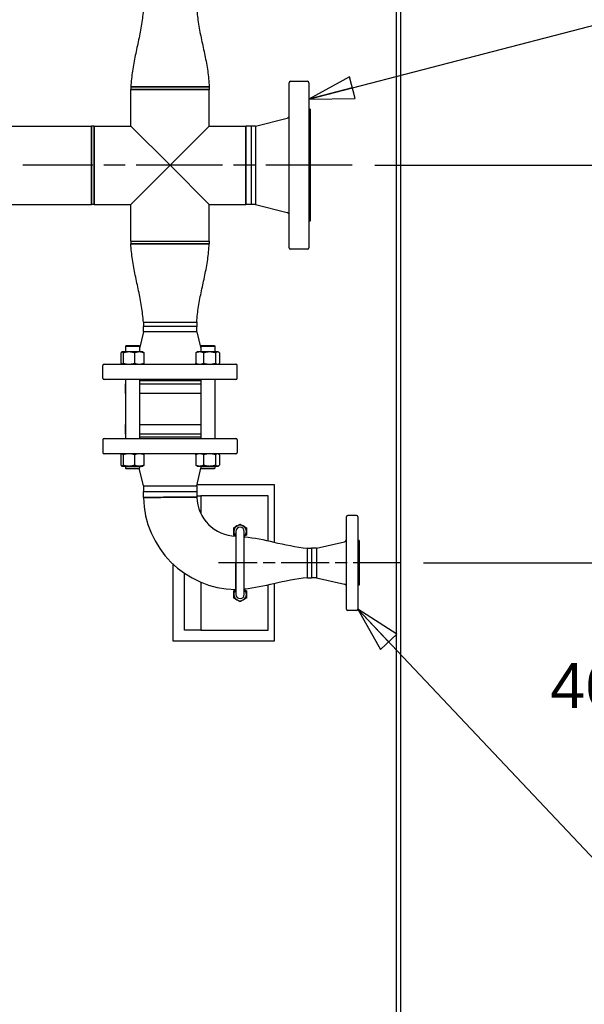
# Paper-space layout 'SHEET_1' of a CAD drawing. Header units: inches. Extents: x 4 to 540, y 12 to 340.
# Tile 89 of 118: x 325 to 350, y 222 to 266. Entities that reach past the tile are written whole.
import ezdxf

# ---------------------------------------------------------------- set-up
doc = ezdxf.new("R2010")
doc.units = ezdxf.units.IN
doc.header["$LTSCALE"] = 16
doc.header["$MEASUREMENT"] = 0
doc.linetypes.add('CHAIN', pattern=[0.7087, 0.4724, -0.0591, 0.1181, -0.0591])
doc.layers.get('0').update_dxf_attribs({"lineweight": 25})
doc.layers.get('DEFPOINTS').update_dxf_attribs({"lineweight": 25})
doc.layers.add('CENTER', color=7, linetype='CHAIN', lineweight=25)
doc.layers.add('DIMEN', color=7, linetype='Continuous', lineweight=25)
doc.styles.get("Standard").update_dxf_attribs({"font": 'arial.ttf'})
doc.dimstyles.new('DEFAULT-ANSI', dxfattribs={"dimscale": 16, "dimtxt": 0.125, "dimasz": 0.1875, "dimexe": 0.125, "dimexo": 0.0625, "dimgap": 0.031496, "dimtad": 0, "dimtih": 1, "dimtoh": 1, "dimrnd": 1e-08, "dimzin": 4, "dimdsep": 46, "dimtxsty": 'Standard', "dimblk": 'Filled-1', "dimcen": 0.09, "dimdle": 0.393701, "dimclrd": 256, "dimclre": 256, "dimclrt": 256, "dimadec": 0, "dimazin": 1, "dimtfac": 1.504, "dimtofl": 0, "dimtmove": 0, "dimatfit": 3, "dimldrblk": 'Filled-1', "dimfxl": 1, "dimtolj": 1, "dimtzin": 4, "dimlwd": 25, "dimlwe": 25, "dimarcsym": 0})
doc.dimstyles.new('DEFAULT-ANSI$7', dxfattribs={"dimscale": 16, "dimtxt": 0.125, "dimasz": 0.125, "dimexe": 0.125, "dimexo": 0.0625, "dimgap": 0.031496, "dimtad": 0, "dimtih": 1, "dimtoh": 1, "dimrnd": 1e-08, "dimzin": 4, "dimdsep": 46, "dimtxsty": 'Standard', "dimblk": 'Filled-1', "dimcen": 0.09, "dimdle": 0.393701, "dimclrd": 256, "dimclre": 256, "dimclrt": 256, "dimadec": 0, "dimazin": 1, "dimtfac": 1.504, "dimtofl": 0, "dimtmove": 0, "dimatfit": 3, "dimldrblk": 'Filled-1', "dimfxl": 1, "dimtolj": 1, "dimtzin": 4, "dimlwd": 25, "dimlwe": 25, "dimarcsym": 0})

# ---------------------------------------------------------------- blocks, each defined once
blk = doc.blocks.new('Filled-1')
at = {"color": 0}
for p, q in [((0, 0), (-1, 0.25)), ((-1, 0.25), (-1, -0.25)), ((-1, 0), (0, 0)), ((-1, -0.25), (0, 0))]:
    blk.add_line(p, q, dxfattribs=at)
at = {"color": 0, "flags": 128}
blk.add_lwpolyline([(-1, -0.25), (0, 0), (-1, 0.25), (-1, -0.25)], dxfattribs=at)
at = {"color": 0}
blk.add_solid([(-1, -0.25), (0, 0), (-1, 0.25), (-1, -0.25)], dxfattribs=at)
blk = doc.blocks.new('*D17')
at = {"layer": 'DEFPOINTS', "color": 0, "linetype": 'Continuous'}
for p in [(340.099, 259.441), (342.282, 241.686), (358.829, 241.686)]:
    blk.add_point(p, dxfattribs=at)
at = {"layer": 'DIMEN', "linetype": 'Continuous', "lineweight": 25}
for p, q in [((341.099, 259.441), (360.829, 259.441)), ((358.829, 256.441), (358.829, 252.089)), ((358.829, 244.686), (358.829, 249.039)), ((343.282, 241.686), (360.829, 241.686))]:
    blk.add_line(p, q, dxfattribs=at)
at = {"layer": 'DIMEN', "linetype": 'Continuous', "lineweight": 25, "xscale": 3, "yscale": 3, "zscale": 3}
for p, rotation in [((358.829, 259.441), 90), ((358.829, 241.686), 270)]:
    blk.add_blockref('Filled-1', p, dxfattribs=dict(at, rotation=rotation))
at = {"layer": 'DIMEN', "linetype": 'Continuous', "lineweight": 25, "insert": (355.549, 251.585), "char_height": 2, "attachment_point": 1}
blk.add_mtext('\\A1;17.76', dxfattribs=at)
blk = doc.blocks.new('*D18')
at = {"layer": 'DEFPOINTS', "color": 0, "linetype": 'Continuous'}
for p in [(342.282, 277.196), (368.512, 277.196), (342.282, 241.686)]:
    blk.add_point(p, dxfattribs=at)
at = {"layer": 'DIMEN', "linetype": 'Continuous', "lineweight": 25}
for p, q in [((343.282, 277.196), (370.512, 277.196)), ((368.512, 274.196), (368.512, 263.575)), ((368.512, 244.686), (368.512, 260.523)), ((343.282, 241.686), (370.512, 241.686))]:
    blk.add_line(p, q, dxfattribs=at)
at = {"layer": 'DIMEN', "linetype": 'Continuous', "lineweight": 25, "xscale": 3, "yscale": 3, "zscale": 3}
for p, rotation in [((368.512, 277.196), 90), ((368.512, 241.686), 270)]:
    blk.add_blockref('Filled-1', p, dxfattribs=dict(at, rotation=rotation))
at = {"layer": 'DIMEN', "linetype": 'Continuous', "lineweight": 25, "insert": (365.331, 263.071), "char_height": 2, "attachment_point": 1}
blk.add_mtext('\\A1;35.51', dxfattribs=at)
blk = doc.blocks.new('*D19')
at = {"layer": 'DEFPOINTS', "color": 0, "linetype": 'Continuous'}
for p in [(340.099, 259.441), (352.341, 259.441), (342.262, 212.941)]:
    blk.add_point(p, dxfattribs=at)
at = {"layer": 'DIMEN', "linetype": 'Continuous', "lineweight": 25}
for p, q in [((341.099, 259.441), (354.341, 259.441)), ((352.341, 256.441), (352.341, 237.716)), ((352.341, 215.941), (352.341, 234.666)), ((343.262, 212.941), (354.341, 212.941))]:
    blk.add_line(p, q, dxfattribs=at)
at = {"layer": 'DIMEN', "linetype": 'Continuous', "lineweight": 25, "xscale": 3, "yscale": 3, "zscale": 3}
for p, rotation in [((352.341, 259.441), 90), ((352.341, 212.941), 270)]:
    blk.add_blockref('Filled-1', p, dxfattribs=dict(at, rotation=rotation))
at = {"layer": 'DIMEN', "linetype": 'Continuous', "lineweight": 25, "insert": (348.929, 237.212), "char_height": 2, "attachment_point": 1}
blk.add_mtext('\\A1;46.50', dxfattribs=at)

psp = doc.layouts.new('SHEET_1')

# ---------------------------------------------------------------- linework, layer by layer
for p, q in [((342.074, 213.129), (342.074, 305.753)), ((342.262, 213.129), (342.262, 305.753)), ((333.719, 262.946), (330.219, 262.946)), ((330.219, 262.946), (333.719, 262.946)), ((330.219, 262.946), (330.219, 262.821)), ((333.719, 262.946), (333.719, 262.821)), ((337.287, 255.754), (337.287, 263.129)), ((338.099, 263.191), (337.349, 263.191)), ((338.162, 263.129), (338.162, 255.754)), ((330.219, 262.821), (333.719, 262.821)), ((330.219, 261.191), (330.219, 262.821)), ((331.969, 262.821), (330.219, 262.821)), ((333.719, 262.821), (331.969, 262.821)), ((333.719, 261.191), (333.719, 262.821)), ((338.224, 261.941), (338.162, 261.941)), ((338.224, 261.941), (338.224, 256.941)), ((303.724, 261.191), (328.464, 261.191)), ((328.464, 261.191), (328.464, 257.691)), ((328.464, 257.691), (328.464, 261.191)), ((328.589, 261.191), (328.464, 261.191)), ((328.589, 257.691), (328.589, 261.191)), ((328.589, 261.191), (330.219, 261.191)), ((328.589, 261.191), (328.589, 257.691)), ((331.969, 259.441), (330.219, 261.191)), ((333.719, 261.191), (331.969, 259.441)), ((333.719, 261.191), (335.349, 261.191)), ((335.349, 261.191), (335.349, 257.691)), ((335.349, 257.691), (335.349, 261.191)), ((335.591, 261.191), (335.349, 261.191)), ((335.591, 261.191), (335.591, 257.691)), ((335.787, 261.191), (335.591, 261.191)), ((335.591, 261.191), (335.591, 257.691)), ((335.787, 261.191), (337.192, 261.543)), ((335.787, 261.191), (335.787, 257.691)), ((330.219, 257.691), (331.969, 259.441)), ((331.969, 259.441), (333.719, 257.691)), ((303.724, 257.691), (328.464, 257.691)), ((328.589, 257.691), (328.464, 257.691)), ((328.589, 257.691), (330.219, 257.691)), ((330.219, 256.061), (330.219, 257.691)), ((333.719, 257.691), (335.349, 257.691)), ((333.719, 256.061), (333.719, 257.691)), ((335.591, 257.691), (335.349, 257.691)), ((335.787, 257.691), (335.591, 257.691)), ((335.787, 257.691), (337.192, 257.34)), ((338.224, 256.941), (338.162, 256.941)), ((330.219, 256.061), (333.719, 256.061)), ((330.219, 256.061), (331.969, 256.061)), ((330.219, 256.061), (330.219, 255.936)), ((330.219, 255.936), (333.719, 255.936)), ((333.719, 255.936), (330.219, 255.936)), ((331.969, 256.061), (333.719, 256.061)), ((333.719, 256.061), (333.719, 255.936)), ((338.099, 255.691), (337.349, 255.691)), ((330.779, 252.436), (333.159, 252.436)), ((330.779, 252.436), (333.159, 252.436)), ((330.779, 252.436), (330.779, 252.24)), ((333.159, 252.436), (333.159, 252.24)), ((330.779, 251.999), (330.602, 251.254)), ((333.159, 252.24), (330.779, 252.24)), ((330.779, 251.999), (330.779, 252.24)), ((333.159, 252.24), (330.779, 252.24)), ((333.159, 251.999), (330.779, 251.999)), ((333.159, 251.999), (333.159, 252.24)), ((333.159, 251.999), (333.336, 251.254)), ((329.78, 251.066), (329.78, 250.603)), ((329.821, 251.108), (329.813, 251.104)), ((329.829, 251.108), (329.821, 251.108)), ((330.133, 251.108), (329.829, 251.108)), ((329.878, 251.066), (329.878, 250.603)), ((330.009, 251.389), (329.977, 251.358)), ((330.602, 251.358), (329.977, 251.358)), ((329.977, 251.358), (329.977, 251.108)), ((330.009, 251.389), (330.571, 251.389)), ((330.594, 251.108), (330.133, 251.108)), ((330.388, 251.066), (330.388, 250.603)), ((330.571, 251.389), (330.602, 251.358)), ((330.759, 251.108), (330.594, 251.108)), ((330.602, 251.358), (330.602, 251.108)), ((330.759, 251.108), (330.767, 251.104)), ((330.8, 251.066), (330.8, 250.603)), ((333.116, 251.066), (333.116, 250.603)), ((333.18, 251.108), (333.151, 251.092)), ((333.292, 251.108), (333.18, 251.108)), ((333.734, 251.108), (333.292, 251.108)), ((333.367, 251.389), (333.336, 251.358)), ((333.961, 251.358), (333.336, 251.358)), ((333.336, 251.358), (333.336, 251.108)), ((333.367, 251.389), (333.93, 251.389)), ((333.468, 251.066), (333.468, 250.603)), ((334.09, 251.108), (333.734, 251.108)), ((333.93, 251.389), (333.961, 251.358)), ((333.961, 251.358), (333.961, 251.108)), ((334, 251.066), (334, 250.603)), ((334.117, 251.108), (334.09, 251.108)), ((334.117, 251.108), (334.146, 251.092)), ((334.181, 251.066), (334.181, 250.603)), ((328.969, 249.936), (328.969, 250.499)), ((329.032, 250.561), (334.907, 250.561)), ((329.821, 250.561), (329.813, 250.566)), ((330.759, 250.561), (330.767, 250.566)), ((333.18, 250.561), (333.151, 250.578)), ((334.117, 250.561), (334.146, 250.578)), ((334.969, 249.936), (334.969, 250.499)), ((334.907, 249.874), (329.032, 249.874)), ((329.977, 249.874), (329.977, 247.249)), ((330.602, 249.874), (330.602, 247.249)), ((333.336, 249.811), (330.602, 249.811)), ((333.336, 249.874), (333.336, 247.249)), ((333.961, 249.874), (333.961, 247.249)), ((329.969, 249.686), (329.977, 249.686)), ((329.969, 249.686), (329.969, 249.249)), ((330.602, 249.686), (333.336, 249.686)), ((333.961, 249.686), (333.969, 249.686)), ((333.969, 249.686), (333.969, 249.249)), ((329.977, 249.249), (329.969, 249.249)), ((333.336, 249.249), (330.602, 249.249)), ((333.969, 249.249), (333.961, 249.249)), ((329.969, 247.874), (329.977, 247.874)), ((329.969, 247.874), (329.969, 247.436)), ((330.602, 247.874), (333.336, 247.874)), ((333.961, 247.874), (333.969, 247.874)), ((333.969, 247.874), (333.969, 247.436)), ((328.969, 247.186), (328.969, 246.624)), ((329.032, 247.249), (334.907, 247.249)), ((329.977, 247.436), (329.969, 247.436)), ((333.336, 247.436), (330.602, 247.436)), ((330.602, 247.311), (333.336, 247.311)), ((333.969, 247.436), (333.961, 247.436)), ((334.969, 247.186), (334.969, 246.624)), ((334.907, 246.561), (329.032, 246.561)), ((329.78, 246.519), (329.78, 246.056)), ((329.821, 246.561), (329.813, 246.557)), ((329.878, 246.519), (329.878, 246.056)), ((330.388, 246.519), (330.388, 246.056)), ((330.759, 246.561), (330.767, 246.557)), ((330.8, 246.519), (330.8, 246.056)), ((333.116, 246.519), (333.116, 246.056)), ((333.18, 246.561), (333.151, 246.545)), ((333.468, 246.519), (333.468, 246.056)), ((334, 246.519), (334, 246.056)), ((334.117, 246.561), (334.146, 246.545)), ((334.181, 246.519), (334.181, 246.056)), ((329.821, 246.014), (329.813, 246.019)), ((329.821, 246.014), (329.829, 246.014)), ((329.829, 246.014), (330.133, 246.014)), ((329.977, 246.014), (329.977, 245.921)), ((329.977, 245.921), (330.602, 245.921)), ((330.009, 245.889), (329.977, 245.921)), ((330.571, 245.889), (330.009, 245.889)), ((330.133, 246.014), (330.594, 246.014)), ((330.571, 245.889), (330.602, 245.921)), ((330.779, 245.124), (330.593, 245.911)), ((330.594, 246.014), (330.759, 246.014)), ((330.602, 246.014), (330.602, 245.921)), ((330.759, 246.014), (330.767, 246.019)), ((333.18, 246.014), (333.151, 246.031)), ((333.159, 245.124), (333.346, 245.911)), ((333.18, 246.014), (333.292, 246.014)), ((333.292, 246.014), (333.734, 246.014)), ((333.336, 246.014), (333.336, 245.921)), ((333.336, 245.921), (333.961, 245.921)), ((333.367, 245.889), (333.336, 245.921)), ((333.93, 245.889), (333.367, 245.889)), ((333.734, 246.014), (334.09, 246.014)), ((333.93, 245.889), (333.961, 245.921)), ((333.961, 246.014), (333.961, 245.921)), ((334.09, 246.014), (334.117, 246.014)), ((334.117, 246.014), (334.146, 246.031)), ((330.779, 245.124), (333.159, 245.124)), ((330.779, 245.124), (330.779, 244.882)), ((333.159, 245.124), (333.159, 244.882)), ((333.174, 245.186), (336.607, 245.186)), ((336.607, 245.186), (336.607, 242.616)), ((330.779, 244.882), (333.159, 244.882)), ((330.779, 244.882), (331.128, 244.882)), ((330.782, 244.614), (330.779, 244.882)), ((331.128, 244.882), (331.968, 244.882)), ((331.968, 244.882), (333.159, 244.882)), ((333.159, 244.882), (333.158, 244.619)), ((333.158, 244.686), (333.344, 244.686)), ((336.344, 244.686), (333.344, 244.686)), ((333.344, 244.686), (333.344, 243.883)), ((336.344, 242.676), (336.344, 244.686)), ((339.844, 239.624), (339.844, 243.749)), ((340.282, 243.811), (339.907, 243.811)), ((340.344, 243.749), (340.344, 239.624)), ((334.902, 242.875), (334.907, 242.875)), ((334.907, 243.093), (334.907, 240.28)), ((335.282, 240.28), (335.282, 243.093)), ((338.094, 241.026), (338.094, 242.346)), ((338.094, 241.026), (338.094, 242.346)), ((338.094, 242.346), (338.275, 242.346)), ((338.275, 242.346), (338.275, 241.026)), ((338.501, 242.346), (338.275, 242.346)), ((338.275, 242.346), (338.275, 241.026)), ((338.501, 242.346), (339.747, 242.633)), ((338.501, 242.346), (338.501, 241.026)), ((340.407, 242.686), (340.344, 242.686)), ((340.407, 242.686), (340.407, 240.686)), ((332.107, 238.186), (332.107, 241.63)), ((332.607, 238.686), (332.607, 241.229)), ((338.094, 241.026), (338.275, 241.026)), ((338.501, 241.026), (338.275, 241.026)), ((338.501, 241.026), (339.747, 240.74)), ((333.344, 240.827), (333.344, 238.686)), ((334.907, 240.499), (334.898, 240.499)), ((336.344, 238.686), (336.344, 240.697)), ((336.607, 240.756), (336.607, 238.186)), ((340.407, 240.686), (340.344, 240.686)), ((340.282, 239.561), (339.907, 239.561)), ((333.344, 238.686), (332.607, 238.686)), ((333.344, 238.686), (336.344, 238.686)), ((336.607, 238.186), (332.107, 238.186))]:
    psp.add_line(p, q)
for centre, radius, start, end in [((337.349, 263.129), 0.0625, 90, 180), ((338.099, 263.129), 0.0625, 0, 90), ((337.162, 261.664), 0.125, 284.0362, 0), ((337.162, 257.219), 0.125, 0, 75.9638), ((337.349, 255.754), 0.0625, 180, 270), ((338.099, 255.754), 0.0625, 270, 0), ((329.032, 250.499), 0.0625, 90, 180), ((334.907, 250.499), 0.0625, 0, 90), ((329.032, 249.936), 0.0625, 180, 270), ((334.907, 249.936), 0.0625, 270, 0), ((329.032, 247.186), 0.0625, 90, 180), ((334.907, 247.186), 0.0625, 0, 90), ((329.032, 246.624), 0.0625, 180, 270), ((334.907, 246.624), 0.0625, 270, 0), ((334.969, 244.686), 4.188, 180.9823, 269.0177), ((334.969, 244.686), 1.812, 182.1135, 267.8865), ((339.907, 243.749), 0.0625, 90, 180), ((340.282, 243.749), 0.0625, 0, 90), ((335.094, 243.093), 0.281, 120, 180), ((335.094, 243.093), 0.188, 0, 180), ((335.094, 243.093), 0.281, 60, 120), ((335.094, 243.093), 0.281, 0, 60), ((335.094, 243.093), 0.281, 180, 228.1897), ((335.094, 243.093), 0.281, 311.8103, 0), ((339.719, 242.755), 0.125, 282.9401, 0), ((339.719, 240.618), 0.125, 0, 77.0599), ((335.094, 240.28), 0.281, 131.8103, 180), ((335.094, 240.28), 0.281, 180, 240), ((335.094, 240.28), 0.187, 180, 0), ((335.094, 240.28), 0.281, 300, 0), ((335.094, 240.28), 0.281, 0, 48.1897), ((335.094, 240.28), 0.281, 240, 300), ((339.907, 239.624), 0.0625, 180, 270), ((340.282, 239.624), 0.0625, 270, 0)]:
    psp.add_arc(centre, radius, start, end)
for points, knots in [([(330.779, 266.446), (330.76, 266.21), (330.736, 265.975), (330.662, 265.509), (330.615, 265.277), (330.517, 264.813), (330.465, 264.582), (330.368, 264.118), (330.324, 263.886), (330.257, 263.418), (330.237, 263.182), (330.219, 262.946)], [0, 0, 0, 0, 1.801926, 1.801926, 3.603852, 3.603852, 5.405778, 5.405778, 7.207704, 7.207704, 9.00963, 9.00963, 9.00963, 9.00963]), ([(333.159, 266.446), (333.178, 266.21), (333.202, 265.975), (333.277, 265.509), (333.324, 265.277), (333.422, 264.813), (333.474, 264.582), (333.57, 264.118), (333.615, 263.886), (333.682, 263.418), (333.701, 263.182), (333.719, 262.946)], [0, 0, 0, 0, 1.801926, 1.801926, 3.603852, 3.603852, 5.405778, 5.405778, 7.207704, 7.207704, 9.00963, 9.00963, 9.00963, 9.00963]), ([(330.779, 252.436), (330.76, 252.672), (330.736, 252.907), (330.662, 253.374), (330.615, 253.606), (330.517, 254.069), (330.465, 254.301), (330.368, 254.765), (330.324, 254.997), (330.257, 255.465), (330.237, 255.7), (330.219, 255.936)], [0, 0, 0, 0, 1.801926, 1.801926, 3.603852, 3.603852, 5.405778, 5.405778, 7.207704, 7.207704, 9.00963, 9.00963, 9.00963, 9.00963]), ([(333.159, 252.436), (333.178, 252.672), (333.202, 252.907), (333.277, 253.374), (333.324, 253.606), (333.422, 254.069), (333.474, 254.301), (333.57, 254.765), (333.615, 254.997), (333.682, 255.465), (333.701, 255.7), (333.719, 255.936)], [0, 0, 0, 0, 1.801926, 1.801926, 3.603852, 3.603852, 5.405778, 5.405778, 7.207704, 7.207704, 9.00963, 9.00963, 9.00963, 9.00963]), ([(330.782, 244.614), (330.783, 244.614), (330.82, 244.615), (330.965, 244.615), (331.073, 244.615), (331.343, 244.615), (331.506, 244.615), (331.774, 244.616), (331.872, 244.616), (331.969, 244.616)], [-4.351375, -4.351375, -4.351375, -4.351375, -3.151371, -3.151371, -1.935573, -1.935573, -0.684377, -0.684377, 0, 0, 0, 0]), ([(331.969, 244.616), (331.872, 244.616), (331.774, 244.616), (331.506, 244.615), (331.343, 244.615), (331.073, 244.615), (330.965, 244.615), (330.82, 244.615), (330.783, 244.614), (330.782, 244.614)], [0, 0, 0, 0, 0.684377, 0.684377, 1.935573, 1.935573, 3.151371, 3.151371, 4.351375, 4.351375, 4.351375, 4.351375]), ([(331.969, 244.616), (332.06, 244.616), (332.15, 244.616), (332.405, 244.617), (332.563, 244.617), (332.842, 244.618), (332.96, 244.619), (333.115, 244.619), (333.156, 244.619), (333.158, 244.619), (333.158, 244.619), (333.158, 244.619)], [-17.41445, -17.41445, -17.41445, -17.41445, -16.781893, -16.781893, -15.58237, -15.58237, -14.308725, -14.308725, -13.088886, -13.088886, -13.058619, -13.058619, -13.058619, -13.058619]), ([(333.158, 244.619), (333.158, 244.619), (333.158, 244.619), (333.156, 244.619), (333.115, 244.619), (332.96, 244.619), (332.842, 244.618), (332.563, 244.617), (332.405, 244.617), (332.15, 244.616), (332.06, 244.616), (331.969, 244.616)], [13.058619, 13.058619, 13.058619, 13.058619, 13.088886, 13.088886, 14.308725, 14.308725, 15.58237, 15.58237, 16.781893, 16.781893, 17.41445, 17.41445, 17.41445, 17.41445]), ([(334.902, 242.875), (334.902, 242.875), (334.902, 242.875), (334.902, 242.873), (334.902, 242.832), (334.902, 242.677), (334.901, 242.559), (334.9, 242.28), (334.9, 242.122), (334.899, 241.867), (334.899, 241.777), (334.899, 241.686)], [-4.355831, -4.355831, -4.355831, -4.355831, -4.325564, -4.325564, -3.105725, -3.105725, -1.83208, -1.83208, -0.632557, -0.632557, 0, 0, 0, 0]), ([(334.902, 242.875), (334.902, 242.875), (334.902, 242.875), (334.902, 242.873), (334.902, 242.832), (334.902, 242.677), (334.901, 242.559), (334.9, 242.28), (334.9, 242.122), (334.899, 241.867), (334.899, 241.777), (334.899, 241.686)], [-4.355831, -4.355831, -4.355831, -4.355831, -4.325564, -4.325564, -3.105725, -3.105725, -1.83208, -1.83208, -0.632557, -0.632557, 0, 0, 0, 0]), ([(335.282, 242.857), (335.724, 242.806), (336.162, 242.72), (337.09, 242.503), (337.589, 242.395), (338.094, 242.346)], [0.478797, 0.478797, 0.478797, 0.478797, 3.867463, 3.867463, 7.738096, 7.738096, 7.738096, 7.738096]), ([(334.899, 241.686), (334.899, 241.588), (334.899, 241.491), (334.898, 241.223), (334.898, 241.06), (334.898, 240.79), (334.898, 240.682), (334.898, 240.533), (334.898, 240.496), (334.898, 240.504), (334.898, 240.543), (334.898, 240.683), (334.898, 240.781), (334.898, 241.026), (334.898, 241.176), (334.899, 241.45), (334.899, 241.569), (334.899, 241.687)], [0, 0, 0, 0, 0.342101, 0.342101, 0.967539, 0.967539, 1.575282, 1.575282, 2.206949, 2.206949, 2.788939, 2.788939, 3.347893, 3.347893, 3.93674, 3.93674, 4.351375, 4.351375, 4.351375, 4.351375]), ([(334.899, 241.686), (334.899, 241.588), (334.899, 241.491), (334.898, 241.223), (334.898, 241.06), (334.898, 240.79), (334.898, 240.682), (334.898, 240.537), (334.898, 240.499), (334.898, 240.499)], [-17.41445, -17.41445, -17.41445, -17.41445, -16.730073, -16.730073, -15.478877, -15.478877, -14.263079, -14.263079, -13.063075, -13.063075, -13.063075, -13.063075]), ([(338.094, 241.026), (337.589, 240.977), (337.09, 240.87), (336.162, 240.652), (335.724, 240.567), (335.282, 240.516)], [0, 0, 0, 0, 3.870549, 3.870549, 7.259299, 7.259299, 7.259299, 7.259299])]:
    psp.add_open_spline(points, degree=3, knots=knots)
for points, weights in [([(329.829, 251.108), (329.806, 251.108), (329.78, 251.066)], [1, 1.0930923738, 1.10906450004]), ([(329.878, 251.066), (329.852, 251.108), (329.829, 251.108)], [1.10906450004, 1.0930923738, 1]), ([(330.133, 251.108), (330.015, 251.108), (329.878, 251.066)], [1, 1.0930923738, 1.10906450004]), ([(330.388, 251.066), (330.252, 251.108), (330.133, 251.108)], [1.10906450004, 1.0930923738, 1]), ([(330.594, 251.108), (330.499, 251.108), (330.388, 251.066)], [1, 1.0930923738, 1.10906450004]), ([(330.8, 251.066), (330.69, 251.108), (330.594, 251.108)], [1.10906450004, 1.0930923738, 1]), ([(330.767, 251.104), (330.782, 251.095), (330.8, 251.066)], [1.05196429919, 1.09823644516, 1.10906450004]), ([(333.292, 251.108), (333.211, 251.108), (333.116, 251.066)], [1, 1.0930923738, 1.10906450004]), ([(333.116, 251.066), (333.135, 251.082), (333.151, 251.092)], [1.10906450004, 1.10302287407, 1.08594679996]), ([(333.468, 251.066), (333.374, 251.108), (333.292, 251.108)], [1.10906450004, 1.0930923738, 1]), ([(333.734, 251.108), (333.61, 251.108), (333.468, 251.066)], [1, 1.0930923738, 1.10906450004]), ([(334, 251.066), (333.857, 251.108), (333.734, 251.108)], [1.10906450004, 1.0930923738, 1]), ([(334.09, 251.108), (334.049, 251.108), (334, 251.066)], [1, 1.0930923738, 1.10906450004]), ([(334.181, 251.066), (334.132, 251.108), (334.09, 251.108)], [1.10906450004, 1.0930923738, 1]), ([(329.78, 250.603), (329.806, 250.561), (329.829, 250.561)], [1.10906450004, 1.0930923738, 1]), ([(329.829, 250.561), (329.852, 250.561), (329.878, 250.603)], [1, 1.0930923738, 1.10906450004]), ([(329.878, 250.603), (330.015, 250.561), (330.133, 250.561)], [1.10906450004, 1.0930923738, 1]), ([(330.133, 250.561), (330.252, 250.561), (330.388, 250.603)], [1, 1.0930923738, 1.10906450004]), ([(330.388, 250.603), (330.499, 250.561), (330.594, 250.561)], [1.10906450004, 1.0930923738, 1]), ([(330.594, 250.561), (330.69, 250.561), (330.8, 250.603)], [1, 1.0930923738, 1.10906450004]), ([(330.8, 250.603), (330.782, 250.575), (330.767, 250.566)], [1.10906450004, 1.09823644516, 1.05196429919]), ([(333.151, 250.578), (333.135, 250.587), (333.116, 250.603)], [1.08594679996, 1.10302287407, 1.10906450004]), ([(333.116, 250.603), (333.211, 250.561), (333.292, 250.561)], [1.10906450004, 1.0930923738, 1]), ([(333.292, 250.561), (333.374, 250.561), (333.468, 250.603)], [1, 1.0930923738, 1.10906450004]), ([(333.468, 250.603), (333.61, 250.561), (333.734, 250.561)], [1.10906450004, 1.0930923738, 1]), ([(333.734, 250.561), (333.857, 250.561), (334, 250.603)], [1, 1.0930923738, 1.10906450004]), ([(334, 250.603), (334.049, 250.561), (334.09, 250.561)], [1.10906450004, 1.0930923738, 1]), ([(334.09, 250.561), (334.132, 250.561), (334.181, 250.603)], [1, 1.0930923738, 1.10906450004]), ([(329.829, 246.561), (329.806, 246.561), (329.78, 246.519)], [1, 1.0930923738, 1.10906450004]), ([(329.878, 246.519), (329.852, 246.561), (329.829, 246.561)], [1.10906450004, 1.0930923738, 1]), ([(330.133, 246.561), (330.015, 246.561), (329.878, 246.519)], [1, 1.0930923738, 1.10906450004]), ([(330.388, 246.519), (330.252, 246.561), (330.133, 246.561)], [1.10906450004, 1.0930923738, 1]), ([(330.594, 246.561), (330.499, 246.561), (330.388, 246.519)], [1, 1.0930923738, 1.10906450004]), ([(330.8, 246.519), (330.69, 246.561), (330.594, 246.561)], [1.10906450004, 1.0930923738, 1]), ([(330.767, 246.557), (330.782, 246.548), (330.8, 246.519)], [1.05196429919, 1.09823644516, 1.10906450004]), ([(333.292, 246.561), (333.211, 246.561), (333.116, 246.519)], [1, 1.0930923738, 1.10906450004]), ([(333.116, 246.519), (333.135, 246.535), (333.151, 246.545)], [1.10906450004, 1.10302287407, 1.08594679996]), ([(333.468, 246.519), (333.374, 246.561), (333.292, 246.561)], [1.10906450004, 1.0930923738, 1]), ([(333.734, 246.561), (333.61, 246.561), (333.468, 246.519)], [1, 1.0930923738, 1.10906450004]), ([(334, 246.519), (333.857, 246.561), (333.734, 246.561)], [1.10906450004, 1.0930923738, 1]), ([(334.09, 246.561), (334.049, 246.561), (334, 246.519)], [1, 1.0930923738, 1.10906450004]), ([(334.181, 246.519), (334.132, 246.561), (334.09, 246.561)], [1.10906450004, 1.0930923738, 1]), ([(329.78, 246.056), (329.806, 246.014), (329.829, 246.014)], [1.10906450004, 1.0930923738, 1]), ([(329.829, 246.014), (329.852, 246.014), (329.878, 246.056)], [1, 1.0930923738, 1.10906450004]), ([(329.878, 246.056), (330.015, 246.014), (330.133, 246.014)], [1.10906450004, 1.0930923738, 1]), ([(330.133, 246.014), (330.252, 246.014), (330.388, 246.056)], [1, 1.0930923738, 1.10906450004]), ([(330.388, 246.056), (330.499, 246.014), (330.594, 246.014)], [1.10906450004, 1.0930923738, 1]), ([(330.594, 246.014), (330.69, 246.014), (330.8, 246.056)], [1, 1.0930923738, 1.10906450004]), ([(330.8, 246.056), (330.782, 246.028), (330.767, 246.019)], [1.10906450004, 1.09823644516, 1.05196429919]), ([(333.151, 246.031), (333.135, 246.041), (333.116, 246.056)], [1.08594679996, 1.10302287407, 1.10906450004]), ([(333.116, 246.056), (333.211, 246.014), (333.292, 246.014)], [1.10906450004, 1.0930923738, 1]), ([(333.292, 246.014), (333.374, 246.014), (333.468, 246.056)], [1, 1.0930923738, 1.10906450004]), ([(333.468, 246.056), (333.61, 246.014), (333.734, 246.014)], [1.10906450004, 1.0930923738, 1]), ([(333.734, 246.014), (333.857, 246.014), (334, 246.056)], [1, 1.0930923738, 1.10906450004]), ([(334, 246.056), (334.049, 246.014), (334.09, 246.014)], [1.10906450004, 1.0930923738, 1]), ([(334.09, 246.014), (334.132, 246.014), (334.181, 246.056)], [1, 1.0930923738, 1.10906450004]), ([(334.813, 243.255), (334.888, 243.298), (334.954, 243.336)], [1.10906450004, 1.0930923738, 1]), ([(334.813, 243.093), (334.813, 243.168), (334.813, 243.255)], [1, 1.0930923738, 1.10906450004]), ([(334.954, 243.336), (335.019, 243.374), (335.094, 243.417)], [1, 1.0930923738, 1.10906450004]), ([(335.094, 243.417), (335.17, 243.374), (335.235, 243.336)], [1.10906450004, 1.0930923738, 1]), ([(335.235, 243.336), (335.3, 243.298), (335.376, 243.255)], [1, 1.0930923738, 1.10906450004]), ([(335.376, 243.255), (335.376, 243.168), (335.376, 243.093)], [1.10906450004, 1.0930923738, 1]), ([(334.813, 242.93), (334.813, 243.017), (334.813, 243.093)], [1.10906450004, 1.0930923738, 1]), ([(334.907, 242.876), (334.863, 242.901), (334.813, 242.93)], [1.05381391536, 1.09845454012, 1.10906450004]), ([(335.376, 242.93), (335.326, 242.901), (335.282, 242.876)], [1.10906450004, 1.09845453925, 1.05381390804]), ([(335.376, 243.093), (335.376, 243.017), (335.376, 242.93)], [1, 1.0930923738, 1.10906450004]), ([(334.813, 240.442), (334.863, 240.471), (334.907, 240.497)], [1.10906450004, 1.09845454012, 1.05381391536]), ([(334.813, 240.28), (334.813, 240.355), (334.813, 240.442)], [1, 1.0930923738, 1.10906450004]), ([(334.813, 240.118), (334.813, 240.205), (334.813, 240.28)], [1.10906450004, 1.0930923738, 1]), ([(334.954, 240.036), (334.888, 240.074), (334.813, 240.118)], [1, 1.0930923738, 1.10906450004]), ([(335.376, 240.118), (335.3, 240.074), (335.235, 240.036)], [1.10906450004, 1.0930923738, 1]), ([(335.282, 240.497), (335.326, 240.471), (335.376, 240.442)], [1.05381390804, 1.09845453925, 1.10906450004]), ([(335.376, 240.442), (335.376, 240.355), (335.376, 240.28)], [1.10906450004, 1.0930923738, 1]), ([(335.376, 240.28), (335.376, 240.205), (335.376, 240.118)], [1, 1.0930923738, 1.10906450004]), ([(335.094, 239.955), (335.019, 239.999), (334.954, 240.036)], [1.10906450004, 1.0930923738, 1]), ([(335.235, 240.036), (335.17, 239.999), (335.094, 239.955)], [1, 1.0930923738, 1.10906450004])]:
    psp.add_rational_spline(points, weights, degree=2)
at = {"layer": 'CENTER', "linetype": 'CHAIN', "ltscale": 0.510342}
psp.add_line((340.099, 259.441), (325.398, 259.441), dxfattribs=at)
at = {"layer": 'CENTER', "linetype": 'CHAIN', "ltscale": 0.28319}
psp.add_line((342.282, 241.686), (334.123, 241.686), dxfattribs=at)

# ---------------------------------------------------------------- dimensions: what is measured, and where the dimension line sits
at = {"layer": 'DIMEN', "linetype": 'Continuous', "lineweight": 25}
for base, p1, p2, picture, middle in [((368.512, 277.196), (342.282, 241.686), (342.282, 277.196), '*D18', (368.512, 262.049)), ((358.828940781, 241.686281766), (340.099351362, 259.441281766), (342.281851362, 241.686281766), '*D17', (358.828940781, 250.563781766)), ((352.341, 259.441), (342.262, 212.941), (340.099, 259.441), '*D19', (352.341, 236.191))]:
    dim = psp.add_linear_dim(base=base, p1=p1, p2=p2, angle=90, dimstyle='DEFAULT-ANSI', override={"dimdec": 2, "dimtp": 0, "dimtm": 0, "dimtdec": 2, "dimatfit": 1}, dxfattribs=at)
    dim.commit()
    dim.dimension.update_dxf_attribs({"geometry": picture, "text_midpoint": middle, "dimtype": 160})

# ---------------------------------------------------------------- leaders
at = {"layer": 'DIMEN', "linetype": 'Continuous', "lineweight": 25, "annotation_type": 0, "has_hookline": 1, "hookline_direction": 0}
for points, text_width in [([(338.162, 262.401), (375.829, 272.174)], 26.962), ([(340.344, 239.624), (356.31, 222.695), (358.31, 222.695)], 41.037)]:
    psp.add_leader(points, dimstyle='DEFAULT-ANSI$7', override={"dimtad": 0}, dxfattribs=dict(at, text_width=text_width))

doc.saveas('drawing.dxf')
